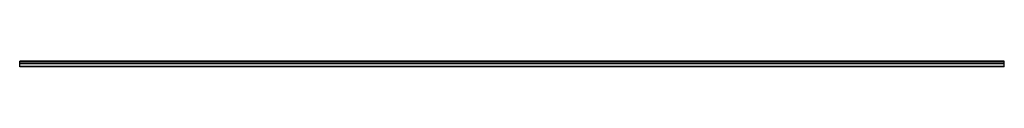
# Model space of a CAD drawing. Header units: millimetres. Extents: x 0 to 2700, y 0 to 16.
import ezdxf

# ---------------------------------------------------------------- set-up
doc = ezdxf.new("R2010")
doc.units = ezdxf.units.MM
doc.header["$LTSCALE"] = 10
doc.linetypes.add('ALLCAD_Strich', pattern=[0.2, 0.15, -0.05])
doc.layers.add('BESCH_KONT_sich_schn_grun_2d', color=10, linetype='Continuous')

msp = doc.modelspace()

# ---------------------------------------------------------------- linework, layer by layer
at = {"layer": 'BESCH_KONT_sich_schn_grun_2d', "linetype": 'ALLCAD_Strich'}
for p, q in [((0, 14.2, -72), (0, 16.3, -72)), ((2700, 16.3, -72), (0, 16.3, -72)), ((2700, 15.6, -72), (0, 15.6, -72)), ((2700, 15.5, -72), (0, 15.5, -72)), ((0, 9, -72), (0, 14.2, -72)), ((2700, 14.2, -72), (0, 14.2, -72)), ((2700, 13.8, -72), (0, 13.8, -72)), ((2700, 13, -72), (0, 13, -72)), ((0, 0, -72), (0, 9, -72)), ((2700, 9, -72), (0, 9, -72)), ((2700, 1.5, -72), (0, 1.5, -72)), ((0, 1.5, -72), (0, 1.5, -72)), ((0, 1.5, -72), (0, 1.5, -72)), ((0, 1.5, -72), (0, 1.5, -72)), ((0, 1.5, -72), (0, 1.5, -72)), ((0, 1.5, -72), (0, 1.5, -72)), ((0, 1.5, -72), (0, 1.5, -72)), ((0, 1.5, -72), (0, 1.5, -72)), ((0, 1.5, -72), (0, 1.5, -72)), ((0, 1.5, -72), (0, 1.5, -72)), ((0, 1.5, -72), (0, 1.5, -72)), ((0, 1.5, -72), (0, 1.5, -72)), ((0, 1.5, -72), (0, 1.5, -72)), ((0, 1.5, -72), (0, 1.5, -72)), ((0, 1.5, -72), (0, 1.5, -72)), ((0, 1.5, -72), (0, 1.5, -72)), ((0, 1.5, -72), (0, 1.5, -72)), ((0, 1.5, -72), (0, 1.5, -72)), ((0, 1.5, -72), (0, 1.5, -72)), ((0, 1.5, -72), (0, 1.5, -72)), ((0, 1.5, -72), (0, 1.5, -72)), ((0, 1.5, -72), (0, 1.5, -72)), ((0, 1.5, -72), (0, 1.5, -72)), ((0, 1.5, -72), (0, 1.5, -72)), ((0, 1.5, -72), (0, 1.5, -72)), ((0, 1.5, -72), (0, 1.5, -72)), ((0, 1.5, -72), (0, 1.5, -72)), ((0, 1.5, -72), (0, 1.5, -72)), ((0, 1.5, -72), (0, 1.5, -72)), ((0, 1.5, -72), (0, 1.5, -72)), ((0, 1.5, -72), (0, 1.5, -72)), ((2700, 0, -72), (0, 0, -72)), ((2700, 14.2, -72), (2700, 16.3, -72)), ((2700, 9, -72), (2700, 14.2, -72)), ((2700, 0, -72), (2700, 9, -72))]:
    msp.add_line(p, q, dxfattribs=at)

doc.saveas('drawing.dxf')
